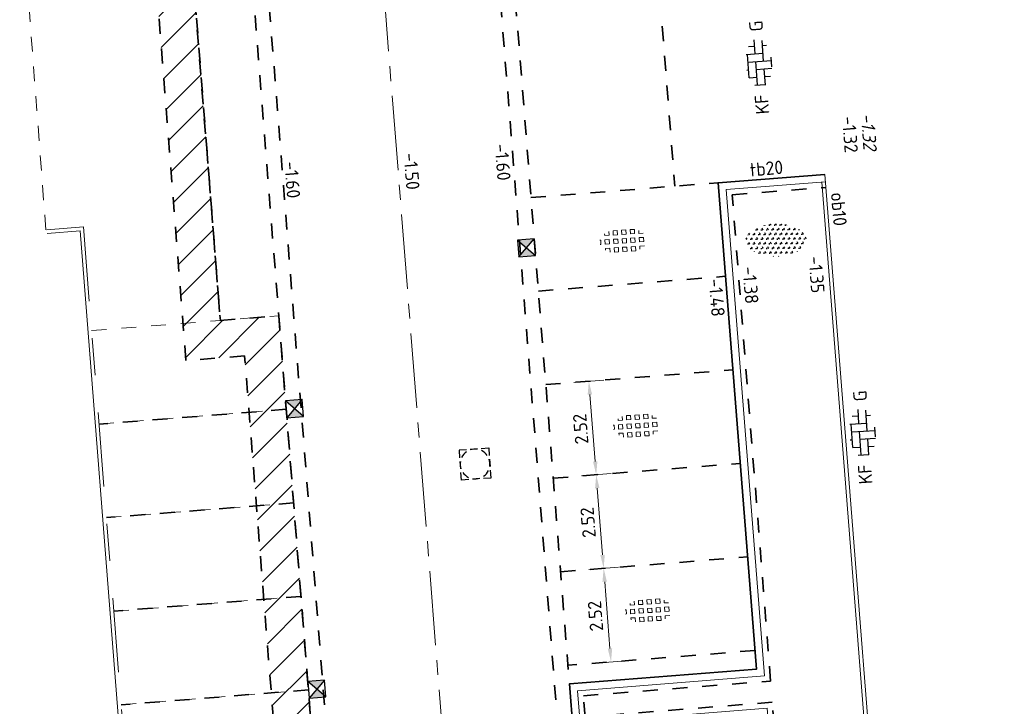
# Model space of a CAD drawing. Header units: metres. Extents: x 97990 to 98409, y 436026 to 436301.
# Tile 29 of 55: x 98192 to 98218, y 436206 to 436225. Entities that reach past the tile are written whole.
import ezdxf
from ezdxf.enums import TextEntityAlignment as Align

# ---------------------------------------------------------------- set-up
doc = ezdxf.new("R2010")
doc.units = ezdxf.units.M
for name, pattern in [('AM-AS-SO', [16, 10, -2, 2, -2]), ('VH-OPSLUITBAND-SO', [10, 4, -2, 2, -2]), ('ZZ-HIDDEN-SO', [4, 2, -2])]:
    doc.linetypes.add(name, pattern=pattern)
for name, color, linetype, lineweight in [('B-RO-OG-BEBOUWING-V', 254, 'Continuous', 18), ('B-WE-VH-KANTOPSLUITING_ACHTERKANTBAND-G', 252, 'Continuous', 18), ('B-WE-VH-KANTOPSLUITING_OPSLUITBAND_100X200-G', 252, 'VH-OPSLUITBAND-SO', 18), ('B-WE-VH-MATERIAALGRENS-G', 252, 'ZZ-HIDDEN-SO', 18), ('B-WE-VH-NAP-T18-200', 252, 'Continuous', 18), ('B-WE-VH-OPENVERHARDING_TEGEL_GRAS-S-200', 70, 'Continuous', 18), ('N-WE-AM-AS_WEG-G', 10, 'AM-AS-SO', 18), ('N-WE-GR-BEPLANTING-S-200', 90, 'Continuous', 25), ('N-WE-RI-HWA_KOLK-S-200', 150, 'Continuous', 25), ('N-WE-RI-OVERIG_RIOOLPUT-OPHOOGTEBRENGEN-S-200', 1, 'Continuous', 25), ('N-WE-VH-FUNDERING_ZANDCEMENTSTABILISATIE-G', 7, 'ZZ-HIDDEN-SO', 35), ('N-WE-VH-KANTOPSLUITING-T18-200', 1, 'Continuous', 18), ('N-WE-VH-KANTOPSLUITING_ACHTERKANTBAND-G', 1, 'Continuous', 18), ('N-WE-VH-KANTOPSLUITING_OPSLUITBAND_100X200-G', 1, 'Continuous', 18), ('N-WE-VH-KANTOPSLUITING_TROTTOIRBAND_180X200-G', 2, 'Continuous', 35), ('N-WE-VH-M-200', 7, 'Continuous', 18), ('N-WE-VH-MATERIAALGRENS-G', 7, 'ZZ-HIDDEN-SO', 35), ('N-WE-VH-NAP-T18-200', 4, 'Continuous', 18), ('N-WE-VH-OPENVERHARDING_BETONSTRAATSTEEN-S-200', 90, 'Continuous', 25)]:
    doc.layers.add(name, color=color, linetype=linetype, lineweight=lineweight)
doc.styles.add('NLCS-ISO', font='NLCS-ISO.ttf')
doc.styles.add('NLCS-ISO-M200-T18', font='NLCS-ISO.ttf', dxfattribs={"height": 0.36})
doc.styles.add('NLCS-ISO-M200-T18_CURSIEF', font='NLCS-ISO.ttf', dxfattribs={"oblique": 15, "height": 0.36})
doc.dimstyles.new('NLCS-M200-T18-PIJL_L2_H0', dxfattribs={"dimscale": 0.2, "dimtxt": 2.5, "dimasz": 1.8, "dimexe": 2, "dimexo": 2, "dimgap": 0.7, "dimtad": 1, "dimzin": 0, "dimdsep": 46, "dimtxsty": 'NLCS-ISO-M200-T18', "dimcen": 0, "dimdle": 2, "dimclrd": 256, "dimclre": 256, "dimclrt": 1, "dimadec": 0, "dimazin": 0, "dimtfac": 1, "dimtdec": 3, "dimtofl": 0, "dimtmove": 0, "dimatfit": 3, "dimfxl": 2, "dimfxlon": 1, "dimtfillclr": 256, "dimtolj": 1, "dimtzin": 0, "dimlwd": -1, "dimlwe": -1, "dimarcsym": 0})

# ---------------------------------------------------------------- blocks, each defined once
blk = doc.blocks.new('SVH-GRASTEGEL_01_KL-SO')
for p, q in [((-1.866236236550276, 0.8829363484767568), (-1.866236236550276, 1.384348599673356)), ((-1.291236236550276, 1.45793634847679), (-0.7162362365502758, 1.45793634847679)), ((-1.291236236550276, 0.8829363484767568), (-1.291236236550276, 1.457936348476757)), ((-0.7162362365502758, 0.8829363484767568), (-0.7162362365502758, 1.457936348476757)), ((-0.1412362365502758, 1.45793634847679), (0.4337637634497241, 1.45793634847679)), ((-0.1412362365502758, 0.8829363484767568), (-0.1412362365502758, 1.457936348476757)), ((0.4337637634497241, 0.8829363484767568), (0.4337637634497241, 1.457936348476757)), ((1.008763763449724, 1.45793634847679), (1.583763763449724, 1.45793634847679)), ((1.008763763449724, 0.8829363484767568), (1.008763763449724, 1.457936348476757)), ((1.583763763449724, 0.8829363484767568), (1.583763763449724, 1.457936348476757)), ((-3.124977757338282, 0.3079363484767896), (-3.016236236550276, 0.3079363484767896)), ((-3.016236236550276, -0.2670636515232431), (-3.016236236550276, 0.3079363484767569)), ((-2.441236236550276, 0.8829363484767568), (-2.441236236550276, 1.094667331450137)), ((-2.441236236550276, 0.8829363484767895), (-1.866236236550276, 0.8829363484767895)), ((-2.441236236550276, 0.3079363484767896), (-1.866236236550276, 0.3079363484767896)), ((-2.441236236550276, -0.2670636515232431), (-2.441236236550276, 0.3079363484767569)), ((-1.866236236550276, -0.2670636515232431), (-1.866236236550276, 0.3079363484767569)), ((-1.291236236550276, 0.8829363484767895), (-0.7162362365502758, 0.8829363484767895)), ((-1.291236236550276, 0.3079363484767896), (-0.7162362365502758, 0.3079363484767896)), ((-1.291236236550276, -0.2670636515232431), (-1.291236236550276, 0.3079363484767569)), ((-0.7162362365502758, -0.2670636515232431), (-0.7162362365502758, 0.3079363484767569)), ((-0.1412362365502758, 0.8829363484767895), (0.4337637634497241, 0.8829363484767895)), ((-0.1412362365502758, 0.3079363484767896), (0.4337637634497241, 0.3079363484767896)), ((-0.1412362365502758, -0.2670636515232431), (-0.1412362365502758, 0.3079363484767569)), ((0.4337637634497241, -0.2670636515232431), (0.4337637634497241, 0.3079363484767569)), ((1.008763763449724, 0.8829363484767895), (1.583763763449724, 0.8829363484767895)), ((1.008763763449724, 0.3079363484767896), (1.583763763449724, 0.3079363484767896)), ((1.008763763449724, -0.2670636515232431), (1.008763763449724, 0.3079363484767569)), ((1.583763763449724, -0.2670636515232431), (1.583763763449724, 0.3079363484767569)), ((2.158763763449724, 0.8829363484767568), (2.158763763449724, 1.255005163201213)), ((2.158763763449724, 0.8829363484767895), (2.72099081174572, 0.8829363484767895)), ((2.158763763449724, 0.3079363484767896), (2.733763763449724, 0.3079363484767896)), ((2.158763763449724, -0.2670636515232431), (2.158763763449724, 0.3079363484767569)), ((2.733763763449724, -0.2670636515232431), (2.733763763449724, 0.3079363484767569)), ((-3.137920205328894, -0.2670636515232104), (-3.016236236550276, -0.2670636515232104)), ((-2.441236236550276, -0.2670636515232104), (-1.866236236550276, -0.2670636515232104)), ((-2.441236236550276, -0.8420636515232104), (-1.866236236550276, -0.8420636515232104)), ((-2.441236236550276, -1.094667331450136), (-2.441236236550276, -0.842063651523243)), ((-1.866236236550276, -1.384348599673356), (-1.866236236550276, -0.842063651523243)), ((-1.291236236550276, -0.2670636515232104), (-0.7162362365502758, -0.2670636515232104)), ((-1.291236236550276, -0.8420636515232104), (-0.7162362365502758, -0.8420636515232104)), ((-1.291236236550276, -1.417063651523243), (-1.291236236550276, -0.842063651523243)), ((-0.7162362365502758, -1.417063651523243), (-0.7162362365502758, -0.842063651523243)), ((-0.1412362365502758, -0.2670636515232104), (0.4337637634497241, -0.2670636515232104)), ((-0.1412362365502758, -0.8420636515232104), (0.4337637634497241, -0.8420636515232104)), ((-0.1412362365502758, -1.417063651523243), (-0.1412362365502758, -0.842063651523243)), ((0.4337637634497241, -1.417063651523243), (0.4337637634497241, -0.842063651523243)), ((1.008763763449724, -0.2670636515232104), (1.583763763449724, -0.2670636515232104)), ((1.008763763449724, -0.8420636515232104), (1.583763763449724, -0.8420636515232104)), ((1.008763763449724, -1.417063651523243), (1.008763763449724, -0.842063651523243)), ((1.583763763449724, -1.417063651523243), (1.583763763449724, -0.842063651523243)), ((2.158763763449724, -0.2670636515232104), (2.733763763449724, -0.2670636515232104)), ((2.158763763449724, -0.8420636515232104), (2.733763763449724, -0.8420636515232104)), ((2.158763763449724, -1.255005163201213), (2.158763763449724, -0.842063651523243)), ((2.733763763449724, -0.871421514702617), (2.733763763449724, -0.842063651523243)), ((-1.291236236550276, -1.41706365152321), (-0.7162362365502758, -1.41706365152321)), ((-0.1412362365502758, -1.41706365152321), (0.4337637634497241, -1.41706365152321)), ((1.008763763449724, -1.41706365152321), (1.583763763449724, -1.41706365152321))]:
    blk.add_line(p, q)
at = {"style": 'NLCS-ISO'}
blk.add_attdef('FORMAAT', text='', height=1.8, dxfattribs=at).set_placement((-4.391236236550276, 0.02043634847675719), align=Align.MIDDLE_RIGHT)
blk.add_attdef('KLEUR', text='', height=1.8, dxfattribs=at).set_placement((4.108763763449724, 0.02043634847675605), align=Align.MIDDLE_LEFT)
at = {"style": 'NLCS-ISO', "flags": 1}
blk.add_attdef('FUNCTIE', text='', height=1.8, dxfattribs=at).set_placement((-0.1412362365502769, -2.729563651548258), align=Align.TOP_CENTER)
blk = doc.blocks.new('SVH-BSS_KEIFORMAAT_ELLEBOOG_KL-SO')
for p, q in [((-1.871609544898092, 1.430685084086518), (-1.871609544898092, 0.3855414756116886)), ((-1.858739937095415, 1.435541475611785), (1.278390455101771, 1.435541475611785)), ((-0.8216095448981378, 1.693156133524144), (-0.8216095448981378, 1.435541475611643)), ((0.2283904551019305, 1.435541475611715), (0.2283904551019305, -1.714458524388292)), ((1.278390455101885, 1.608929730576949), (1.278390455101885, -0.664458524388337)), ((-2.921609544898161, 0.7665653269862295), (-2.921609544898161, -0.6644585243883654)), ((-2.921609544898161, 0.3855414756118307), (0.2283904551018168, 0.3855414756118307)), ((-0.8216095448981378, 0.385541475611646), (-0.8216095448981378, -1.693156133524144)), ((1.278390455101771, 0.3855414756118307), (3.170147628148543, 0.3855414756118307)), ((2.32839045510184, 1.220907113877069), (2.32839045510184, 0.3855414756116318)), ((-3.006619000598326, -0.6644585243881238), (-0.8216095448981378, -0.6644585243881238)), ((-1.871609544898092, -0.6644585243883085), (-1.871609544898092, -1.430685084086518)), ((0.2283904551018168, -0.6644585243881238), (3.006619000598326, -0.6644585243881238)), ((2.32839045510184, -0.6644585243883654), (2.32839045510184, -1.22090711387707)), ((-0.6516744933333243, -1.714458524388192), (0.6516744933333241, -1.714458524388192))]:
    blk.add_line(p, q)
at = {"style": 'NLCS-ISO'}
blk.add_attdef('FORMAAT', text='', height=1.8, dxfattribs=at).set_placement((-4.25, 3.367778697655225e-16), align=Align.MIDDLE_RIGHT)
blk.add_attdef('KLEUR', text='', height=1.8, dxfattribs=at).set_placement((4.25, 0), align=Align.MIDDLE_LEFT)
at = {"style": 'NLCS-ISO', "flags": 1}
blk.add_attdef('FUNCTIE', text='', height=1.8, dxfattribs=at).set_placement((-7.804418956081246e-16, -2.750000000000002), align=Align.TOP_CENTER)
blk = doc.blocks.new('SRI-KOLK_STRAAT_01-SO')
h = blk.add_hatch(color=256)
h.dxf.hatch_style = 1
h.paths.add_polyline_path([(0, 1.125), (-1.125, 2.25), (-1.125, 1.110223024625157e-16)])
h.paths.add_polyline_path([(1.125, 2.25), (0, 1.125), (1.125, 1.110223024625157e-16)])
for p, q in [((-1.125, 1.530808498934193e-17), (1.125, 2.25)), ((1.125, 0), (-1.125, 2.25))]:
    blk.add_line(p, q)
blk.add_lwpolyline([(-1.125, 0), (1.125, 0), (1.125, 2.25), (-1.125, 2.25)], close=True)
blk = doc.blocks.new('*D97')
at = {"layer": 'Defpoints', "color": 0, "ltscale": 0.2, "transparency": 16777216}
for p in [(98214.47009036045, 436220.8459524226), (98213.47317602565, 436220.7674552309), (98216.57695586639, 436194.1910595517)]:
    blk.add_point(p, dxfattribs=at)
at = {"layer": 'N-WE-VH-M-200', "ltscale": 0.2, "transparency": 16777216}
for p, q in [((98215.5485465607, 436194.5110192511), (98215.61158383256, 436193.7135066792)), ((98216.54543723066, 436194.5898158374), (98216.60847450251, 436193.7923032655)), ((98215.58006519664, 436194.1122629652), (98216.57695586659, 436194.1910595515)), ((98216.93583652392, 436194.2194263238), (98218.29160789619, 436194.326589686)), ((98215.22118453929, 436194.0838961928), (98214.8623038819, 436194.0555294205))]:
    blk.add_line(p, q, dxfattribs=at)
for points in [[(98215.21645674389, 436194.1437096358), (98215.22591233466, 436194.02408275), (98215.58006519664, 436194.1122629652)], [(98216.93110872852, 436194.2792397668), (98216.94056431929, 436194.159612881), (98216.57695586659, 436194.1910595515)]]:
    blk.add_solid(points, dxfattribs=at)
at = {"layer": 'N-WE-VH-M-200', "color": 1, "ltscale": 0.2, "transparency": 16777216, "insert": (98217.76794763, 436194.6061964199), "char_height": 0.36, "attachment_point": 5, "rotation": 4.519397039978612, "style": 'NLCS-ISO-M200-T18'}
blk.add_mtext('\\A1;1.00', dxfattribs=at)
blk = doc.blocks.new('*D131')
at = {"layer": 'Defpoints', "color": 0, "ltscale": 0.2, "transparency": 16777216}
for p in [(98207.53531814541, 436210.1875053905), (98194.54280066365, 436209.1605462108), (98194.74134714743, 436206.6483799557)]:
    blk.add_point(p, dxfattribs=at)
at = {"layer": 'N-WE-VH-M-200', "ltscale": 0.2, "transparency": 16777216}
for p, q in [((98207.13656185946, 436210.1559867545), (98207.93407443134, 436210.2190240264)), ((98207.70551877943, 436208.0342214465), (98207.56368491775, 436209.8286247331)), ((98207.3351292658, 436207.6438221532), (98208.13264183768, 436207.7068594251))]:
    blk.add_line(p, q, dxfattribs=at)
for points in [[(98207.50387147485, 436209.8238969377), (98207.62349836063, 436209.8333525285), (98207.53531814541, 436210.1875053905)], [(98207.64570533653, 436208.0294936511), (98207.7653322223, 436208.0389492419), (98207.73388555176, 436207.6753407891)]]:
    blk.add_solid(points, dxfattribs=at)
at = {"layer": 'N-WE-VH-M-200', "color": 1, "ltscale": 0.2, "transparency": 16777216, "insert": (98207.31559681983, 436208.9062081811), "char_height": 0.36, "attachment_point": 5, "rotation": 94.51939703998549, "style": 'NLCS-ISO-M200-T18'}
blk.add_mtext('\\A1;2.52', dxfattribs=at)
blk = doc.blocks.new('*D132')
at = {"layer": 'Defpoints', "color": 0, "ltscale": 0.2, "transparency": 16777216}
for p in [(98207.33675753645, 436212.6996604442), (98206.18138351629, 436212.6083369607), (98206.37992957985, 436210.096170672)]:
    blk.add_point(p, dxfattribs=at)
at = {"layer": 'N-WE-VH-M-200', "ltscale": 0.2, "transparency": 16777216}
for p, q in [((98206.9380012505, 436212.6681418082), (98207.73551382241, 436212.7311790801)), ((98207.50695817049, 436210.5463764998), (98207.3651243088, 436212.3407797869)), ((98207.13656865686, 436210.1559772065), (98207.93408122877, 436210.2190144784))]:
    blk.add_line(p, q, dxfattribs=at)
for points in [[(98207.3053108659, 436212.3360519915), (98207.4249377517, 436212.3455075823), (98207.33675753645, 436212.6996604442)], [(98207.44714472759, 436210.5416487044), (98207.56677161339, 436210.5511042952), (98207.53532494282, 436210.1874958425)]]:
    blk.add_solid(points, dxfattribs=at)
at = {"layer": 'N-WE-VH-M-200', "color": 1, "ltscale": 0.2, "transparency": 16777216, "insert": (98207.1170362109, 436211.4183632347), "char_height": 0.36, "attachment_point": 5, "rotation": 94.51939703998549, "style": 'NLCS-ISO-M200-T18'}
blk.add_mtext('\\A1;2.52', dxfattribs=at)
blk = doc.blocks.new('*D107')
at = {"layer": 'Defpoints', "color": 0, "ltscale": 0.2, "transparency": 16777216}
for p in [(98205.98283745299, 436215.1205032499), (98207.13819179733, 436215.2118251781), (98206.18138351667, 436212.6083369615)]:
    blk.add_point(p, dxfattribs=at)
at = {"layer": 'N-WE-VH-M-200', "ltscale": 0.2, "transparency": 16777216}
for p, q in [((98206.73943551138, 436215.1803065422), (98207.53694808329, 436215.243343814)), ((98207.30839243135, 436213.0585412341), (98207.16655856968, 436214.8529445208)), ((98206.93800291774, 436212.6681419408), (98207.73551548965, 436212.7311792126))]:
    blk.add_line(p, q, dxfattribs=at)
for points in [[(98207.1067451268, 436214.8482167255), (98207.22637201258, 436214.8576723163), (98207.13819179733, 436215.2118251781)], [(98207.24857898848, 436213.0538134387), (98207.36820587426, 436213.0632690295), (98207.3367592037, 436212.6996605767)]]:
    blk.add_solid(points, dxfattribs=at)
at = {"layer": 'N-WE-VH-M-200', "color": 1, "ltscale": 0.2, "transparency": 16777216, "insert": (98206.91847047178, 436213.9305279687), "char_height": 0.36, "attachment_point": 5, "rotation": 94.51939703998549, "style": 'NLCS-ISO-M200-T18'}
blk.add_mtext('\\A1;2.52', dxfattribs=at)
blk = doc.blocks.new('SGR-BEPLANTING_SOORT_01_KL-SO')
h = blk.add_hatch()
h.set_pattern_fill('AGR-BEPLANTING_SOORT_01', color=256, scale=0.1, pattern_type=2)
h.set_pattern_definition([(59.99999999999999, (0, 0), (-0.2886752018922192, 0.4999998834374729), [0.144338, -0.4330130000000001]), (120, (0, 0), (-0.5773502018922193, -1.165625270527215e-07), [0.144338, -0.433013]), (270, (0, 0), (0.288675, -0.5000000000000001), [0.125, -0.875])])
edge = h.paths.add_edge_path()
edge.add_ellipse((0, 0), major_axis=(3.25, -8.51819583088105e-16), ratio=0.5384615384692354, start_angle=0, end_angle=359.9999999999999)
at = {"style": 'NLCS-ISO'}
blk.add_attdef('TYPE', text='', height=1.8, dxfattribs=at).set_placement((4.25, -1.446759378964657e-15), align=Align.MIDDLE_LEFT)
blk = doc.blocks.new('SRI-PUT_OPHOOGTEBRENGEN-SO')
for p, q in [((-0.5, 2), (0.5, 2)), ((-2, -0.4999999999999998), (-2, 0.5)), ((2, -0.4999999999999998), (2, 0.5000000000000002)), ((-0.5, -2), (0.5, -2))]:
    blk.add_line(p, q)
for points in [[(-1, 2), (-2, 2), (-2, 0.9999999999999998)], [(1, 2), (2, 2), (2, 0.9999999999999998)], [(-1, -2), (-2, -2), (-2, -0.9999999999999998)], [(1, -2), (2, -2), (2, -0.9999999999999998)]]:
    blk.add_lwpolyline(points)
for start, end in [(120, 150), (75.52248781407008, 104.4775121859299), (30, 59.99999999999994), (165.5224878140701, 194.4775121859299), (345.5224878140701, 14.47751218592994), (209.9999999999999, 239.9999999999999), (300.0000000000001, 330.0000000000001), (255.52248781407, 284.4775121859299)]:
    blk.add_arc((0, 0), 2, start, end)

msp = doc.modelspace()

# ---------------------------------------------------------------- hatches: boundary and pattern name
at = {"layer": 'B-RO-OG-BEBOUWING-V', "ltscale": 0.2, "transparency": 33554687}
h = msp.add_hatch(dxfattribs=at)
h.set_pattern_fill('ANSI31', color=252, scale=0.2)
h.set_pattern_definition([(45, (0, 0), (-0.4490128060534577, 0.4490128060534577), [])])
h.paths.add_polyline_path([(98195.44229522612, 436226.9628416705), (98196.43921262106, 436227.041300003), (98197.24212822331, 436216.8453687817), (98198.81481561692, 436216.969664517), (98199.80754803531, 436204.408833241), (98198.23969015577, 436204.2849192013), (98198.80957872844, 436197.074240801), (98199.40557618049, 436197.120833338), (98201.99653650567, 436164.4634896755), (98201.39072015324, 436164.4156096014), (98202.67110139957, 436148.2152191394), (98203.18210253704, 436148.2542831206), (98203.57919550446, 436143.2299506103), (98203.06829823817, 436143.1895723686), (98203.15534107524, 436142.0882379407), (98202.15842950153, 436142.0097052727), (98201.9926185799, 436144.1076754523), (98202.50351584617, 436144.1480536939), (98202.2637970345, 436147.1811646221), (98201.752795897, 436147.1421006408), (98200.31504049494, 436165.3337126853), (98200.920555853, 436165.3815689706), (98198.48770658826, 436196.0460271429), (98197.89140846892, 436195.9994111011), (98197.16401049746, 436205.2030222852), (98198.73186837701, 436205.3269363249), (98197.89671253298, 436215.8939848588), (98196.32374240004, 436215.7696667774), (98195.44208632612, 436226.9654944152)])

# ---------------------------------------------------------------- linework, layer by layer
at = {"layer": 'B-WE-VH-KANTOPSLUITING_ACHTERKANTBAND-G', "ltscale": 0.5}
for p, q in [((98192.59387882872, 436219.1813108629), (98193.47846677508, 436219.251223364)), ((98193.47846677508, 436219.251223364), (98194.66758437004, 436204.2055723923))]:
    msp.add_line(p, q, dxfattribs=at)
at = {"layer": 'B-WE-VH-KANTOPSLUITING_OPSLUITBAND_100X200-G', "ltscale": 0.5}
for p, q in [((98192.586, 436219.281), (98193.57027708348, 436219.3587913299)), ((98193.57027708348, 436219.3587913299), (98194.77515231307, 436204.1137623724))]:
    msp.add_line(p, q, dxfattribs=at)
at = {"layer": 'B-WE-VH-MATERIAALGRENS-G', "ltscale": 0.2}
for p, q in [((98193.7904831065, 436216.5725715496), (98198.8148156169, 436216.969664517)), ((98193.9890295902, 436214.0604052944), (98199.01336210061, 436214.4574982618)), ((98194.1875760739, 436211.5482390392), (98199.21190858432, 436211.9453320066)), ((98194.38612255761, 436209.036072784), (98199.41045506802, 436209.4331657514)), ((98194.58466904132, 436206.5239065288), (98199.60900155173, 436206.9209994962))]:
    msp.add_line(p, q, dxfattribs=at)
msp.add_lwpolyline([(98192.56305755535, 436219.2791472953), (98191.85939654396, 436228.5781762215)], dxfattribs=at)
at = {"layer": 'N-WE-AM-AS_WEG-G', "ltscale": 0.2}
msp.add_line((98196.3106676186, 436293.0564274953), (98212.68905287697, 436085.8461887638), dxfattribs=at)
at = {"layer": 'N-WE-VH-FUNDERING_ZANDCEMENTSTABILISATIE-G', "ltscale": 0.2}
msp.add_lwpolyline([(98216.92291283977, 436176.9544586), (98209.39686960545, 436176.3595824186), (98209.35733749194, 436176.863381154), (98214.38118121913, 436177.2605214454), (98212.06278929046, 436206.5911322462), (98207.03942204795, 436206.1940296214), (98206.99435705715, 436206.7642285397), (98212.0177503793, 436207.161333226), (98210.98551932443, 436220.2204934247), (98213.50065004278, 436220.4185352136)], dxfattribs=at)
at = {"layer": 'N-WE-VH-KANTOPSLUITING_ACHTERKANTBAND-G'}
msp.add_lwpolyline([(98216.93473232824, 436176.8049249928), (98209.25907011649, 436176.1982225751), (98209.19606981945, 436177.0011007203), (98214.21982806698, 436177.3982342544), (98211.9250754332, 436206.429777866), (98206.9017067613, 436206.0326751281), (98206.83300533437, 436206.9019414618), (98211.85639733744, 436207.2990460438), (98210.82416262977, 436220.3582524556), (98213.48887546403, 436220.5680723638)], dxfattribs=at)
at = {"layer": 'N-WE-VH-KANTOPSLUITING_OPSLUITBAND_100X200-G'}
for points in [[(98213.47317602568, 436220.7674552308), (98216.9504916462, 436176.6055468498)], [(98213.38918403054, 436220.5602226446), (98216.85080021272, 436176.5976971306)]]:
    msp.add_lwpolyline(points, dxfattribs=at)
at = {"layer": 'N-WE-VH-KANTOPSLUITING_TROTTOIRBAND_180X200-G'}
msp.add_lwpolyline([(98216.9504916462, 436176.6055468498), (98209.07533746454, 436175.9830761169), (98208.98104625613, 436177.1847268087), (98214.00469053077, 436177.5818513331), (98211.74145695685, 436206.2146386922), (98206.7180863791, 436205.8175358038), (98206.61786970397, 436207.0855586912), (98211.6412599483, 436207.4826631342), (98210.60902037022, 436220.5419311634), (98213.47317602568, 436220.7674552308)], dxfattribs=at)
at = {"layer": 'N-WE-VH-MATERIAALGRENS-G', "ltscale": 0.2}
for p, q in [((98195.34598880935, 436265.9368860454), (98208.52637103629, 436099.1683246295)), ((98195.0892410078, 436264.1085643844), (98208.12761448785, 436099.1368093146)), ((98203.88785848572, 436236.5509736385), (98206.21911315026, 436207.0540434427)), ((98204.28661503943, 436236.5824888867), (98206.61786970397, 436207.0855586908)), ((98195.84932408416, 436234.5297106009), (98197.24695773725, 436216.8457504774)), ((98208.98270777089, 436226.3395157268), (98209.44834898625, 436220.4489775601)), ((98205.58469461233, 436220.144752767), (98210.60902037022, 436220.5419311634)), ((98205.7832620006, 436217.632588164), (98210.80758775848, 436218.0297665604)), ((98205.98182938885, 436215.120423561), (98211.00615514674, 436215.5176019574)), ((98199.01336210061, 436214.4574982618), (98193.9890295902, 436214.0604052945)), ((98206.18039677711, 436212.608258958), (98211.204722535, 436213.0054373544)), ((98199.21190858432, 436211.9453320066), (98194.1875760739, 436211.5482390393)), ((98206.37894237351, 436210.0960926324), (98211.4032681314, 436210.4932710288)), ((98199.41045506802, 436209.4331657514), (98194.38612255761, 436209.036072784)), ((98211.60185732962, 436207.9811081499), (98206.57753157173, 436207.5839297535)), ((98199.60900155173, 436206.9209994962), (98194.58466904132, 436206.5239065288)), ((98206.21911315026, 436207.0540434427), (98206.31932982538, 436205.7860205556))]:
    msp.add_line(p, q, dxfattribs=at)
for points in [[(98202.15842950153, 436142.0097052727), (98201.9926185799, 436144.1076754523), (98202.50351584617, 436144.1480536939), (98202.2637970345, 436147.1811646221), (98201.752795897, 436147.1421006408), (98200.31504049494, 436165.3337126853), (98200.920555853, 436165.3815689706), (98198.48770658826, 436196.0460271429), (98197.89140846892, 436195.9994111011), (98197.16401049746, 436205.2030222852), (98198.73186837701, 436205.3269363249), (98197.89671253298, 436215.8939848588), (98196.32374240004, 436215.7696667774), (98195.44208632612, 436226.9654944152)], [(98196.43921262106, 436227.041300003), (98197.24212822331, 436216.8453687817), (98198.81481561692, 436216.969664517), (98199.80754803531, 436204.408833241), (98198.23969015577, 436204.2849192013), (98198.80957872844, 436197.074240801), (98199.40557618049, 436197.120833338), (98201.99653650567, 436164.4634896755), (98201.39072015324, 436164.4156096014), (98202.67110139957, 436148.2152191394), (98203.18210253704, 436148.2542831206), (98203.57919550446, 436143.2299506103), (98203.06829823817, 436143.1895723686), (98203.15534107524, 436142.0882379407)]]:
    msp.add_lwpolyline(points, dxfattribs=at)

# ---------------------------------------------------------------- block references
at = {"layer": 'B-WE-VH-OPENVERHARDING_TEGEL_GRAS-S-200', "xscale": 0.2, "yscale": 0.2, "zscale": 0.2, "rotation": 3.604275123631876}
for p in [(98208.0630995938, 436218.9789445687), (98208.42242182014, 436214.0126240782), (98208.74441186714, 436209.0531852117)]:
    msp.add_blockref('SVH-GRASTEGEL_01_KL-SO', p, dxfattribs=at)
at = {"layer": 'N-WE-GR-BEPLANTING-S-200', "xscale": 0.2499999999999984, "yscale": 0.2499999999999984, "zscale": 0.2499999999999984, "rotation": 0.4737211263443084}
msp.add_blockref('SGR-BEPLANTING_SOORT_01_KL-SO', (98212.16555611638, 436218.9993436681), dxfattribs=at)
at = {"layer": 'N-WE-RI-HWA_KOLK-S-200'}
for p, xscale, yscale, rotation in [((98205.24225007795, 436218.7794965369), 0.2000000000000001, 0.2000000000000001, 274.54), ((98199.46195014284, 436214.4931180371), 0.2000000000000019, 0.2000000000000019, 94.54), ((98200.05758958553, 436206.9566193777), 0.2000000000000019, 0.2000000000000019, 94.54)]:
    msp.add_blockref('SRI-KOLK_STRAAT_01-SO', p, dxfattribs=dict(at, xscale=xscale, yscale=yscale, rotation=rotation))
at = {"layer": 'N-WE-RI-OVERIG_RIOOLPUT-OPHOOGTEBRENGEN-S-200', "xscale": 0.1999999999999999, "yscale": 0.1999999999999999, "zscale": 0.1999999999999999, "rotation": 184.5193970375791}
msp.add_blockref('SRI-PUT_OPHOOGTEBRENGEN-SO', (98204.08323670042, 436212.9891613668), dxfattribs=at)
at = {"layer": 'N-WE-VH-OPENVERHARDING_BETONSTRAATSTEEN-S-200', "ltscale": 0.2}
for p, xscale, yscale, zscale, rotation in [((98211.70167745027, 436223.7558970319), 0.2, 0.2, 0.2, 94.29650231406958), ((98214.48384876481, 436213.8226124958), 0.2000000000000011, 0.2000000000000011, 0.2000000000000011, 93.73127381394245)]:
    msp.add_blockref('SVH-BSS_KEIFORMAAT_ELLEBOOG_KL-SO', p, dxfattribs=dict(at, xscale=xscale, yscale=yscale, zscale=zscale, rotation=rotation)).add_auto_attribs({'FORMAAT': 'KF', 'KLEUR': 'G'})

# ---------------------------------------------------------------- texts
at = {"layer": 'B-WE-VH-NAP-T18-200', "linetype": 'Continuous', "style": 'NLCS-ISO-M200-T18_CURSIEF', "oblique": 15}
msp.add_text('-1.32', height=0.36, rotation=274.4679998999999, dxfattribs=at).set_placement((98214.436, 436222.395, -1.319))
at = {"layer": 'N-WE-VH-KANTOPSLUITING-T18-200', "ltscale": 0.2, "style": 'NLCS-ISO-M200-T18'}
for s, rotation, p in [('tb20', 5.147427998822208, (98211.47456754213, 436220.7064972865)), ('ob10', 274.9911181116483, (98213.63123333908, 436220.2715648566))]:
    msp.add_text(s, height=0.36, rotation=rotation, dxfattribs=at).set_placement(p)
at = {"layer": 'N-WE-VH-NAP-T18-200', "ltscale": 0.2, "style": 'NLCS-ISO-M200-T18'}
for s, p in [('-1.32', (98213.93207269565, 436222.3117357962)), ('-1.60', (98204.6064411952, 436221.5751892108)), ('-1.50', (98202.16226825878, 436221.3295076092)), ('-1.60', (98198.9589052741, 436221.1005710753)), ('-1.35', (98213.03188056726, 436218.5596674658)), ('-1.38', (98211.25921276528, 436218.280416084)), ('-1.48', (98210.35187603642, 436217.9532374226))]:
    msp.add_text(s, height=0.36, rotation=274.5193970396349, dxfattribs=at).set_placement(p)

# ---------------------------------------------------------------- dimensions: what is measured, and where the dimension line sits
at = {"layer": 'N-WE-VH-M-200', "ltscale": 0.2}
for base, p1, p2, angle, override, picture, middle in [((98216.57695586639, 436194.1910595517), (98213.47317602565, 436220.7674552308), (98214.47009036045, 436220.8459524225), 4.519397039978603, {"dimclrt": 1, "dimtofl": 1}, '*D97', (98217.76794762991, 436194.6061964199)), ((98207.53531814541, 436210.1875053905), (98194.74134714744, 436206.6483799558), (98194.5428006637, 436209.1605462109), 94.51939703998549, {"dimtmove": 1}, '*D131', (98207.3155968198, 436208.9062081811))]:
    dim = msp.add_linear_dim(base=base, p1=p1, p2=p2, angle=angle, dimstyle='NLCS-M200-T18-PIJL_L2_H0', override=override, dxfattribs=at)
    dim.commit()
    dim.dimension.update_dxf_attribs({"geometry": picture, "text_midpoint": middle})
for base, p1, p2, picture, middle in [((98207.13819179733, 436215.2118251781), (98206.18138351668, 436212.6083369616), (98205.98283745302, 436215.12050325), '*D107', (98206.91847047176, 436213.9305279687)), ((98207.33675753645, 436212.6996604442), (98206.3799295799, 436210.0961706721), (98206.18138351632, 436212.6083369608), '*D132', (98207.11703621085, 436211.4183632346))]:
    dim = msp.add_linear_dim(base=base, p1=p1, p2=p2, angle=94.51939703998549, dimstyle='NLCS-M200-T18-PIJL_L2_H0', dxfattribs=at)
    dim.commit()
    dim.dimension.update_dxf_attribs({"geometry": picture, "text_midpoint": middle})

doc.saveas('drawing.dxf')
